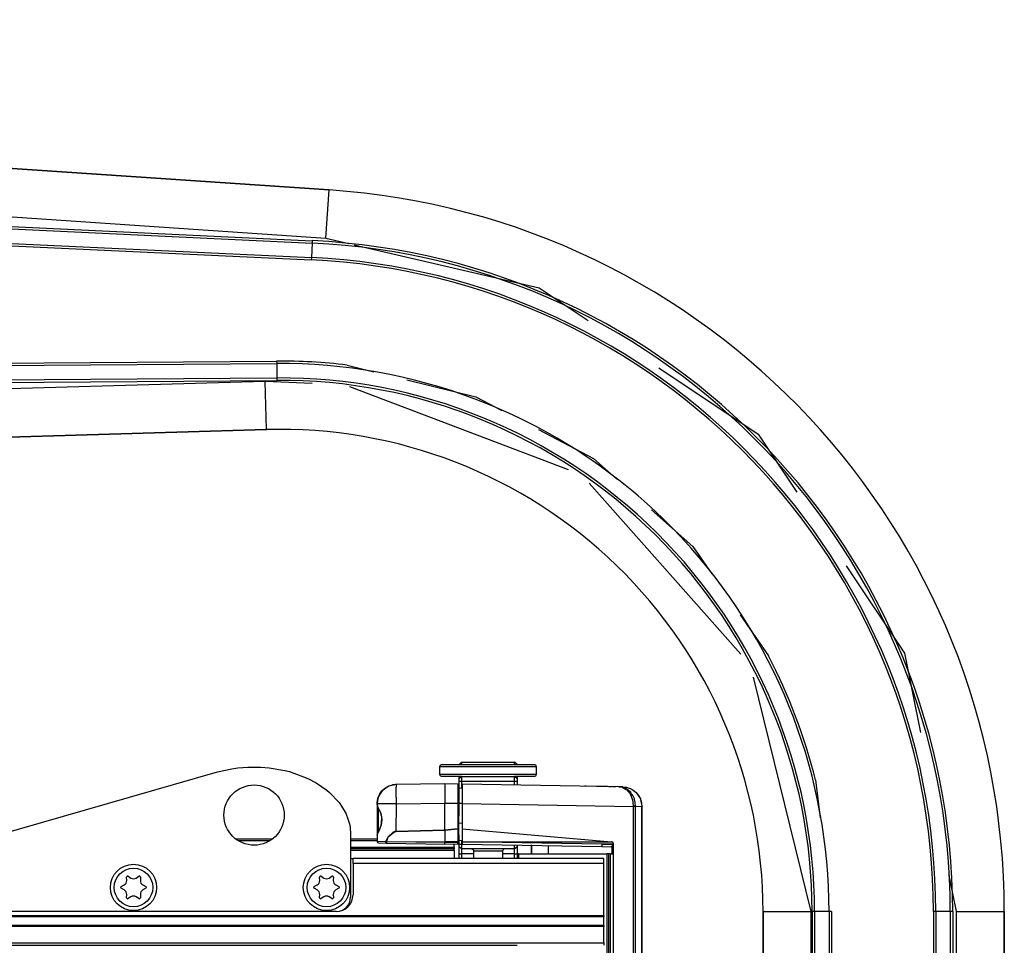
# Model space of a CAD drawing. Header units: millimetres. Extents: x -966 to 629, y -749 to 487.
# Tile 12 of 12: x 368 to 572, y 160 to 351. Entities that reach past the tile are written whole.
import ezdxf

# ---------------------------------------------------------------- set-up
doc = ezdxf.new("R2010")
doc.units = ezdxf.units.MM

# ---------------------------------------------------------------- blocks, each defined once
blk = doc.blocks.new('Griff-2__6', base_point=(459.47, 120.3))
at = {"color": 7, "linetype": 'Continuous'}
for p, q in [((459.47, 192.96), (459.47, 188.96)), ((491.99, 192.39), (459.47, 192.96)), ((485.17, 192.51), (484.91, 192.51)), ((487.84, 192.46), (487.37, 192.47)), ((489.63, 192.43), (487.84, 192.46)), ((490.32, 192.42), (489.87, 192.42)), ((490.48, 192.41), (490.32, 192.42)), ((491.33, 192.4), (490.67, 192.41)), ((492.66, 192.3), (491.99, 192.39)), ((491.99, 192.39), (492.51, 192.32)), ((492.8, 192.37), (491.99, 192.39)), ((492.8, 192.37), (493.41, 192.32)), ((492.8, 192.37), (493.41, 192.32)), ((493.56, 192.29), (494.3, 192.05)), ((494.3, 192.05), (494.95, 191.7)), ((494.95, 191.7), (495.59, 191.18)), ((495.59, 191.18), (496.43, 189.88)), ((496.43, 189.88), (496.48, 189.74)), ((459.47, 188.96), (459.47, 183.71)), ((496.48, 189.74), (496.72, 188.37)), ((496.72, 155.22), (496.72, 188.37)), ((459.47, 183.71), (459.47, 180.98)), ((459.47, 183.71), (490.42, 181)), ((459.47, 180.98), (459.47, 180.64)), ((459.47, 180.64), (459.47, 180.51)), ((459.47, 180.51), (488.47, 180)), ((477.37, 178.52), (477.37, 180.2)), ((488.47, 180), (490.38, 179.97)), ((490.59, 178.52), (490.59, 179.96)), ((490.87, 179.71), (490.87, 180.5)), ((490.87, 150.63), (490.87, 179.71)), ((496.72, 155.22), (496.72, 152.23)), ((496.71, 151.87), (496.63, 149.1)), ((496.72, 152.23), (496.71, 151.87)), ((490.87, 150.63), (494.89, 150.64)), ((494.89, 150.64), (490.87, 150.63)), ((490.87, 128.43), (490.87, 150.63)), ((496.63, 149.1), (496.63, 148.91)), ((496.63, 148.91), (496.5, 146.19)), ((496.5, 146.19), (496.33, 143.28)), ((496.33, 143.28), (496.14, 141.15)), ((496.14, 141.15), (495.9, 139.11)), ((495.9, 139.11), (495.8, 138.38)), ((495.9, 139.11), (495.82, 138.57)), ((495.58, 137.14), (495.48, 136.68)), ((495.7, 137.84), (495.58, 137.14)), ((495.63, 137.42), (495.58, 137.14)), ((495.7, 137.84), (495.63, 137.42)), ((495.8, 138.38), (495.7, 137.84)), ((495.77, 138.25), (495.7, 137.84)), ((495.82, 138.57), (495.77, 138.25)), ((495.29, 135.85), (494.33, 129.76)), ((495.48, 136.68), (495.29, 135.85)), ((494.33, 129.76), (494.14, 128.44)), ((494.14, 128.44), (494.21, 128.93)), ((491.33, 128.2), (491.07, 128.25)), ((491.33, 128.2), (491.92, 128.19)), ((494.01, 127.71), (491.87, 120.3)), ((492.18, 128.15), (491.92, 128.19)), ((492.37, 127.98), (492.37, 127.3)), ((492.37, 127.3), (492.37, 124.52)), ((494.14, 128.44), (494.01, 127.71)), ((492.09, 123.8), (492.37, 124.52)), ((491.96, 123.64), (492.09, 123.8))]:
    blk.add_line(p, q, dxfattribs=at)
at = {"color": 1, "linetype": 'Continuous'}
for p, q in [((492.95, 192.22), (492.66, 192.3)), ((492.66, 192.3), (492.82, 192.22)), ((492.82, 192.22), (493.13, 192.07)), ((493.32, 192.07), (492.95, 192.22)), ((493.13, 192.07), (493.5, 191.83)), ((493.69, 191.86), (493.32, 192.07)), ((493.41, 192.32), (493.56, 192.29)), ((493.56, 192.29), (493.88, 192.2)), ((493.92, 191.69), (493.69, 191.86)), ((493.88, 192.2), (494.3, 192.05)), ((494.3, 192.05), (494.72, 191.84)), ((493.65, 191.7), (494.1, 191.2)), ((494.44, 191.2), (493.92, 191.69)), ((494.1, 191.2), (494.3, 190.92)), ((494.3, 190.92), (494.47, 190.6)), ((494.63, 190.96), (494.44, 191.2)), ((494.47, 190.6), (494.7, 190.04)), ((494.89, 190.56), (494.63, 190.96)), ((494.7, 190.04), (494.8, 189.7)), ((494.72, 191.84), (494.95, 191.7)), ((495.19, 189.91), (494.89, 190.56)), ((494.95, 191.7), (495.79, 190.94)), ((495.24, 189.76), (495.19, 189.91)), ((495.79, 190.94), (496.09, 190.54)), ((496.09, 190.54), (496.43, 189.88)), ((496.43, 189.88), (496.48, 189.74)), ((459.47, 188.96), (494.96, 188.34)), ((494.8, 189.7), (494.9, 189.22)), ((494.9, 189.22), (494.96, 188.34)), ((494.96, 188.34), (494.96, 155.22)), ((495.45, 188.34), (494.96, 188.34)), ((495.39, 189.17), (495.24, 189.76)), ((495.45, 188.34), (495.39, 189.17)), ((495.45, 188.34), (496.72, 188.37)), ((495.45, 155.22), (495.45, 188.34)), ((496.48, 189.74), (496.57, 189.46)), ((496.57, 189.46), (496.72, 188.37)), ((496.72, 188.37), (496.72, 155.22)), ((459.47, 180.98), (490.42, 181)), ((488.48, 180.5), (459.47, 180.98)), ((488.48, 180.5), (490.87, 180.5)), ((490.87, 180.5), (488.48, 180.5)), ((490.75, 180.27), (490.55, 180.11)), ((495.45, 155.22), (494.96, 155.22)), ((496.72, 155.22), (495.45, 155.22)), ((496.72, 155.22), (496.7, 152.1)), ((496.7, 152.1), (496.63, 149.1)), ((494.89, 150.64), (494.82, 146.33)), ((495.31, 146.88), (495.37, 150.7)), ((496.63, 149.1), (496.53, 146.77)), ((494.82, 146.33), (494.73, 143.06)), ((495.21, 143.22), (495.31, 146.88)), ((496.5, 146.19), (496.34, 143.56)), ((496.53, 146.77), (496.5, 146.19)), ((494.73, 143.06), (494.59, 139.58)), ((495.11, 140.46), (495.21, 143.22)), ((496.34, 143.56), (496.14, 141.15)), ((496.14, 141.15), (496.09, 140.73)), ((494.59, 139.58), (494.4, 135.88)), ((495, 138.16), (495.11, 140.46)), ((496.09, 140.73), (495.9, 139.11)), ((494.82, 135.15), (495, 138.16)), ((494.4, 135.88), (494.24, 133.48)), ((494.72, 133.78), (494.82, 135.15)), ((494.24, 133.48), (494.13, 132.18)), ((494.62, 132.5), (494.72, 133.78)), ((494.02, 130.98), (493.9, 129.89)), ((494.13, 132.18), (494.02, 130.98)), ((494.39, 130.24), (494.5, 131.31)), ((494.5, 131.31), (494.62, 132.5)), ((493.78, 128.92), (493.65, 128.06)), ((493.9, 129.89), (493.78, 128.92)), ((494.21, 128.93), (494.26, 129.28)), ((494.26, 129.28), (494.39, 130.24)), ((493.52, 127.31), (491.87, 121.6)), ((492.37, 127.3), (493.52, 127.31)), ((493.65, 128.06), (493.52, 127.31)), ((493.71, 127.35), (493.52, 127.31)), ((494.01, 127.71), (494.14, 128.44))]:
    blk.add_line(p, q, dxfattribs=at)
at = {"color": 7, "linetype": 'Continuous'}
blk.add_arc((490.37, 179.47), 0.502, 0.2018, 88.7982, dxfattribs=at)
at = {"color": 1, "linetype": 'Continuous'}
for points, knots in [([(495.45, 188.34), (495.44, 188.34), (495.4, 188.35), (495.29, 188.39), (495.12, 188.38), (495.01, 188.35), (494.96, 188.34)], [0, 0, 0, 0, 0.0163695, 0.1309564, 0.3581685, 0.4935078, 0.4935078, 0.4935078, 0.4935078]), ([(488.48, 180.5), (488.48, 180.48), (488.48, 180.44), (488.47, 180.36), (488.47, 180.28), (488.47, 180.22), (488.47, 180.19)], [0, 0, 0, 0, 0.0653288, 0.1306576, 0.2188641, 0.3070705, 0.3070705, 0.3070705, 0.3070705]), ([(488.47, 180.19), (488.47, 180.14), (488.47, 180.07), (488.47, 180.01), (488.47, 180)], [0, 0, 0, 0, 0.1687757, 0.1928866, 0.1928866, 0.1928866, 0.1928866]), ([(490.87, 180.5), (490.87, 180.53), (490.86, 180.61), (490.83, 180.72), (490.77, 180.82), (490.67, 180.89), (490.57, 180.98), (490.47, 180.99), (490.42, 181)], [0, 0, 0, 0, 0.0925637, 0.2452432, 0.3321571, 0.4502449, 0.5777087, 0.7367312, 0.7367312, 0.7367312, 0.7367312]), ([(494.89, 150.64), (494.91, 151.41), (494.95, 152.94), (494.96, 154.46), (494.96, 155.22)], [0, 0, 0, 0, 2.317494, 4.577171, 4.577171, 4.577171, 4.577171]), ([(495.37, 150.7), (495.4, 151.45), (495.44, 152.96), (495.45, 154.46), (495.45, 155.22)], [0, 0, 0, 0, 2.258349, 4.516697, 4.516697, 4.516697, 4.516697]), ([(494.89, 150.64), (494.93, 150.64), (495.05, 150.65), (495.21, 150.66), (495.33, 150.69), (495.37, 150.7), (495.37, 150.7)], [0, 0, 0, 0, 0.132219, 0.3609368, 0.4745035, 0.4907274, 0.4907274, 0.4907274, 0.4907274]), ([(495.37, 150.7), (495.37, 150.7), (495.33, 150.69), (495.21, 150.66), (495.05, 150.65), (494.93, 150.64), (494.89, 150.64)], [0, 0, 0, 0, 0.0162238, 0.1297906, 0.3585084, 0.4907274, 0.4907274, 0.4907274, 0.4907274]), ([(493.52, 127.31), (493.56, 127.32), (493.65, 127.34), (493.78, 127.38), (493.92, 127.51), (493.97, 127.63), (494.01, 127.71)], [0, 0, 0, 0, 0.1095184, 0.2873319, 0.4030611, 0.6721524, 0.6721524, 0.6721524, 0.6721524]), ([(493.71, 127.35), (493.72, 127.35), (493.74, 127.37), (493.8, 127.4), (493.92, 127.5), (493.97, 127.63), (494.01, 127.71)], [0, 0, 0, 0, 0.0118024, 0.0944193, 0.2101486, 0.4792399, 0.4792399, 0.4792399, 0.4792399])]:
    blk.add_open_spline(points, degree=3, knots=knots, dxfattribs=at)
blk = doc.blocks.new('Abdeckung-2__8', base_point=(441.87, 177.52))
at = {"color": 7, "linetype": 'Continuous'}
for p, q in [((442.87, 191.59), (443.42, 191.98)), ((443.42, 191.98), (443.59, 192.13)), ((443.42, 191.98), (443.59, 192.13)), ((443.59, 192.13), (444.09, 192.42)), ((443.59, 192.13), (444.09, 192.42)), ((444.09, 192.42), (444.3, 192.57)), ((444.3, 192.57), (444.67, 192.67)), ((444.67, 192.67), (445.27, 192.77)), ((445.5, 192.83), (445.03, 192.78)), ((445.65, 192.84), (445.5, 192.83)), ((445.8, 192.84), (445.65, 192.84)), ((455.87, 193.02), (445.8, 192.84)), ((458.58, 192.97), (455.87, 193.02)), ((455.87, 193.02), (455.87, 189.02)), ((458.87, 188.96), (458.87, 192.67)), ((458.87, 192.18), (459.47, 192.13)), ((441.93, 189.52), (442.1, 190.27)), ((442.1, 190.27), (442.22, 190.54)), ((442.22, 190.54), (442.42, 190.96)), ((442.42, 190.96), (442.87, 191.59)), ((441.87, 188.84), (441.87, 188.71)), ((442.02, 188.26), (441.87, 188.71)), ((441.87, 188.71), (441.87, 182.33)), ((441.87, 188.71), (441.95, 188.41)), ((441.89, 189.06), (441.93, 189.52)), ((441.95, 188.41), (442.02, 188.26)), ((442.02, 188.26), (442.17, 187.64)), ((458.81, 183.69), (458.87, 188.96)), ((442.17, 187.64), (442.43, 187.4)), ((442.43, 187.4), (442.65, 186.83)), ((442.65, 186.83), (442.73, 186.6)), ((442.73, 186.6), (442.83, 185.52)), ((442.45, 183.86), (442.37, 183.5)), ((442.73, 184.44), (442.45, 183.86)), ((442.83, 185.52), (442.73, 184.44)), ((458.87, 181.28), (458.81, 183.69)), ((441.87, 182.33), (441.97, 182.66)), ((441.97, 182.66), (441.87, 182.33)), ((441.87, 182.33), (441.87, 181.06)), ((442.08, 182.98), (441.97, 182.66)), ((442.37, 183.5), (442.08, 182.98)), ((455.87, 183.42), (455.87, 181.03)), ((442.17, 180.76), (443.78, 180.73)), ((443.78, 180.73), (455.87, 180.52)), ((455.87, 180.52), (458.58, 180.57)), ((458.87, 181.28), (459.47, 181.34)), ((458.87, 179.97), (458.87, 181.28)), ((458.87, 180.87), (458.87, 181.28)), ((458.87, 178.29), (458.87, 179.97)), ((458.87, 177.52), (458.87, 178.29))]:
    blk.add_line(p, q, dxfattribs=at)
at = {"color": 1, "linetype": 'Continuous'}
for p, q in [((458.58, 192.97), (458.58, 192.32)), ((458.58, 192.32), (458.58, 188.97)), ((441.87, 188.84), (441.93, 189.52)), ((445.87, 188.84), (441.87, 188.84)), ((442.22, 187.84), (442.02, 188.26)), ((442.17, 187.64), (442.22, 187.84)), ((442.37, 187.53), (442.22, 187.84)), ((445.8, 183.14), (445.87, 188.84)), ((445.87, 188.84), (455.87, 189.02)), ((455.87, 189.02), (458.58, 188.97)), ((455.87, 183.42), (455.87, 189.02)), ((458.87, 188.96), (458.58, 188.97)), ((458.58, 188.97), (458.59, 183.66)), ((459.47, 188.96), (458.87, 188.96)), ((442.17, 183.4), (442.17, 187.64)), ((442.43, 187.4), (442.37, 187.53)), ((442.65, 186.83), (442.43, 187.4)), ((442.73, 186.6), (442.65, 186.83)), ((442.82, 186.2), (442.73, 186.6)), ((442.81, 184.78), (442.82, 186.2)), ((442.43, 183.64), (442.65, 184.2)), ((442.65, 184.2), (442.73, 184.44)), ((442.73, 184.44), (442.81, 184.78)), ((458.81, 183.69), (458.59, 183.66)), ((459.47, 184.82), (458.87, 184.77)), ((441.97, 182.66), (442.22, 183.19)), ((442.22, 183.19), (442.17, 183.4)), ((442.22, 183.19), (442.37, 183.5)), ((442.37, 183.5), (442.43, 183.64)), ((443.78, 181), (444.15, 181.99)), ((444.15, 181.99), (443.87, 181.56)), ((444.15, 181.99), (445.52, 183.1)), ((445.18, 182.98), (444.15, 181.99)), ((445.52, 183.1), (445.18, 182.98)), ((445.8, 183.14), (445.52, 183.1)), ((445.52, 183.1), (445.8, 183.14)), ((455.87, 183.42), (445.8, 183.14)), ((445.8, 183.14), (455.87, 183.42)), ((458.59, 183.66), (455.87, 183.42)), ((455.87, 183.42), (458.59, 183.66)), ((458.59, 183.66), (458.59, 181.07)), ((443.61, 180.96), (441.87, 181.06)), ((443.87, 181.56), (443.65, 181.15)), ((443.78, 181), (455.87, 181.03)), ((455.87, 180.81), (443.78, 181)), ((455.87, 181.03), (458.59, 181.07)), ((458.59, 180.86), (455.87, 180.81)), ((458.59, 181.07), (458.59, 180.86))]:
    blk.add_line(p, q, dxfattribs=at)
at = {"color": 7, "linetype": 'Continuous'}
for centre, radius, start, end in [((445.87, 188.84), 4, 91, 180), ((458.57, 192.67), 0.3, 0, 89), ((442.17, 181.06), 0.3, 180, 269), ((458.59, 180.85), 0.288, 268.7062, 2.2938)]:
    blk.add_arc(centre, radius, start, end, dxfattribs=at)
at = {"color": 1, "linetype": 'Continuous'}
for points, knots in [([(445.8, 192.84), (445.8, 192.83), (445.8, 192.75), (445.79, 192.53), (445.78, 192.14), (445.77, 191.64), (445.78, 191.04), (445.78, 190.35), (445.79, 189.61), (445.84, 189.1), (445.87, 188.84)], [0, 0, 0, 0, 0.031658, 0.253265, 0.668499, 1.172374, 1.77838, 2.469746, 3.220084, 4.003619, 4.003619, 4.003619, 4.003619]), ([(458.59, 183.66), (458.59, 183.66), (458.63, 183.67), (458.7, 183.68), (458.77, 183.69), (458.81, 183.69), (458.81, 183.69)], [0, 0, 0, 0, 0.0140285, 0.1122281, 0.2104277, 0.2244562, 0.2244562, 0.2244562, 0.2244562]), ([(443.61, 180.96), (443.66, 180.97), (443.72, 180.99), (443.77, 181), (443.78, 181)], [0, 0, 0, 0, 0.1514118, 0.1730421, 0.1730421, 0.1730421, 0.1730421]), ([(443.65, 181.15), (443.63, 181.09), (443.6, 180.98), (443.69, 180.85), (443.75, 180.77), (443.78, 180.73), (443.78, 180.73)], [0, 0, 0, 0, 0.1834663, 0.3247619, 0.4482554, 0.4658973, 0.4658973, 0.4658973, 0.4658973]), ([(443.65, 181.15), (443.69, 181.11), (443.73, 181.06), (443.78, 181.01), (443.78, 181)], [0, 0, 0, 0, 0.1728393, 0.1975306, 0.1975306, 0.1975306, 0.1975306]), ([(458.58, 180.57), (458.58, 180.57), (458.58, 180.59), (458.59, 180.64), (458.59, 180.74), (458.59, 180.81), (458.59, 180.86)], [0, 0, 0, 0, 0.0087723, 0.0701784, 0.1505902, 0.2927521, 0.2927521, 0.2927521, 0.2927521]), ([(458.59, 180.86), (458.62, 180.86), (458.69, 180.86), (458.78, 180.86), (458.85, 180.86), (458.87, 180.87), (458.87, 180.87)], [0, 0, 0, 0, 0.0829677, 0.2167047, 0.2759624, 0.2844278, 0.2844278, 0.2844278, 0.2844278])]:
    blk.add_open_spline(points, degree=3, knots=knots, dxfattribs=at)
for points in [[(443.78, 181), (443.78, 180.96), (443.78, 180.87), (443.78, 180.77), (443.78, 180.73)], [(458.59, 181.07), (458.61, 181.08), (458.66, 181.08), (458.71, 181.08), (458.74, 181.08)]]:
    blk.add_open_spline(points, degree=3, dxfattribs=at)
at = {"color": 7, "linetype": 'Continuous'}
blk.add_open_spline([(455.87, 180.52), (455.87, 180.52), (455.87, 180.57), (455.87, 180.67), (455.87, 180.76), (455.87, 180.81), (455.87, 180.81)], degree=3, knots=[0, 0, 0, 0, 0.018375, 0.1469999, 0.2756249, 0.2939999, 0.2939999, 0.2939999, 0.2939999], dxfattribs=at)
blk = doc.blocks.new('Senkschraube-DIN7500-TX20-M4x12_A2K__5', base_point=(427.37, 167.52))
at = {"color": 7, "linetype": 'Continuous'}
for p, q in [((429.96, 172.94), (429.94, 173.65)), ((430.24, 173.83), (430.85, 173.46)), ((431.9, 173.46), (432.5, 173.83)), ((432.81, 173.65), (432.79, 172.94)), ((428.81, 171.69), (429.43, 172.03)), ((433.31, 172.03), (433.94, 171.69)), ((429.43, 171), (428.81, 171.34)), ((429.94, 169.38), (429.96, 170.1)), ((430.85, 169.58), (430.24, 169.21)), ((432.5, 169.21), (431.9, 169.58)), ((432.79, 170.1), (432.81, 169.38)), ((433.94, 171.34), (433.31, 171))]:
    blk.add_line(p, q, dxfattribs=at)
blk.add_circle((431.37, 171.52), 4, dxfattribs=at)
for centre, radius, start, end in [((430.14, 173.66), 0.2, 58.3195, 181.6805), ((432.61, 173.66), 0.2, 358.3195, 121.6805), ((428.9, 171.52), 0.2, 118.3195, 241.6805), ((428.96, 172.91), 1, 298.3195, 1.6805), ((431.37, 174.31), 1, 238.3195, 301.6805), ((433.79, 172.91), 1, 178.3195, 241.6805), ((433.85, 171.52), 0.2, 298.3195, 61.6805), ((428.96, 170.12), 1, 358.3195, 61.6805), ((431.37, 168.73), 1, 58.3195, 121.6805), ((433.79, 170.12), 1, 118.3195, 181.6805), ((430.14, 169.38), 0.2, 178.3195, 301.6805), ((432.61, 169.38), 0.2, 238.3195, 1.6805)]:
    blk.add_arc(centre, radius, start, end, dxfattribs=at)
blk = doc.blocks.new('Sicherungsoese-li', base_point=(346.37, 166.52))
at = {"color": 7, "linetype": 'Continuous'}
for p, q in [((408.77, 195.47), (411.76, 196.14)), ((411.76, 196.14), (412.97, 196.31)), ((412.97, 196.31), (415.1, 196.49)), ((415.1, 196.49), (417.75, 196.48)), ((417.75, 196.48), (419.47, 196.35)), ((419.47, 196.35), (422.76, 195.78)), ((348.54, 178.14), (408.77, 195.47)), ((422.76, 195.78), (423.69, 195.55)), ((423.69, 195.55), (427.51, 194.15)), ((427.51, 194.15), (429.24, 193.24)), ((429.24, 193.24), (431.47, 191.7)), ((431.47, 191.7), (432.03, 191.23)), ((432.03, 191.23), (433.98, 189.15)), ((433.98, 189.15), (434.16, 188.91)), ((434.16, 188.91), (435.24, 187.16)), ((435.24, 187.16), (435.35, 186.94)), ((435.35, 186.94), (435.9, 185.56)), ((435.9, 185.56), (436.13, 184.68)), ((436.13, 184.68), (436.26, 184.01)), ((436.26, 184.01), (436.37, 182.52)), ((436.37, 182.52), (436.37, 169.52)), ((346.37, 169.52), (346.37, 175.26)), ((433.37, 166.52), (349.37, 166.52))]:
    blk.add_line(p, q, dxfattribs=at)
for centre, radius in [((416.37, 186.52), 6.25), ((351.37, 171.52), 4.8), ((391.37, 171.52), 4.8), ((431.37, 171.52), 4.8)]:
    blk.add_circle(centre, radius, dxfattribs=at)
for centre, start, end in [((349.37, 175.26), 106.0483, 180), ((349.37, 169.52), 180, 270), ((433.37, 169.52), 270, 0)]:
    blk.add_arc(centre, 3, start, end, dxfattribs=at)
blk = doc.blocks.new('Senkschraube-DIN7500-TX20-M4x12_A2K__4', base_point=(387.37, 167.52))
at = {"color": 7, "linetype": 'Continuous'}
for p, q in [((389.96, 172.94), (389.94, 173.65)), ((390.24, 173.83), (390.85, 173.46)), ((391.9, 173.46), (392.5, 173.83)), ((392.81, 173.65), (392.79, 172.94)), ((388.81, 171.69), (389.43, 172.03)), ((393.31, 172.03), (393.94, 171.69)), ((389.43, 171), (388.81, 171.34)), ((389.94, 169.38), (389.96, 170.1)), ((390.85, 169.58), (390.24, 169.21)), ((392.5, 169.21), (391.9, 169.58)), ((392.79, 170.1), (392.81, 169.38)), ((393.94, 171.34), (393.31, 171))]:
    blk.add_line(p, q, dxfattribs=at)
blk.add_circle((391.37, 171.52), 4, dxfattribs=at)
for centre, radius, start, end in [((390.14, 173.66), 0.2, 58.3195, 181.6805), ((392.61, 173.66), 0.2, 358.3195, 121.6805), ((388.9, 171.52), 0.2, 118.3195, 241.6805), ((388.96, 172.91), 1, 298.3195, 1.6805), ((391.37, 174.31), 1, 238.3195, 301.6805), ((393.79, 172.91), 1, 178.3195, 241.6805), ((393.85, 171.52), 0.2, 298.3195, 61.6805), ((388.96, 170.12), 1, 358.3195, 61.6805), ((391.37, 168.73), 1, 58.3195, 121.6805), ((393.79, 170.12), 1, 118.3195, 181.6805), ((390.14, 169.38), 0.2, 178.3195, 301.6805), ((392.61, 169.38), 0.2, 238.3195, 1.6805)]:
    blk.add_arc(centre, radius, start, end, dxfattribs=at)
blk = doc.blocks.new('Diffusor-Rahmen-oben', base_point=(-826.13, 159.52))
at = {"color": 7, "linetype": 'Continuous'}
for p, q in [((436.37, 177.52), (436.87, 177.52)), ((488.87, 177.52), (436.87, 177.52)), ((436.87, 176.52), (436.87, 177.52)), ((436.87, 176.52), (436.87, 170.02)), ((488.87, 176.52), (488.87, 177.52)), ((488.87, 165.64), (488.87, 176.52)), ((433.37, 166.52), (349.37, 166.52)), ((488.87, 165.64), (488.87, 165.41)), ((488.87, 163.62), (488.87, 165.41)), ((488.87, 163.62), (488.87, 163.4)), ((488.87, 160.02), (488.87, 163.4)), ((-808.13, 159.52), (470.87, 159.52)), ((488.87, 160.02), (488.87, 159.52))]:
    blk.add_line(p, q, dxfattribs=at)
at = {"color": 1, "linetype": 'Continuous'}
for p, q in [((488.87, 176.52), (436.87, 176.52)), ((488.87, 165.64), (-826.13, 165.64)), ((488.87, 165.41), (-826.13, 165.41)), ((488.87, 163.62), (-826.13, 163.62)), ((488.87, 163.4), (-826.13, 163.4)), ((-826.13, 160.02), (488.87, 160.02))]:
    blk.add_line(p, q, dxfattribs=at)
at = {"color": 7, "linetype": 'Continuous'}
blk.add_arc((433.37, 170.02), 3.5, 270, 0, dxfattribs=at)
blk = doc.blocks.new('Standard-Diffusor-kpl_', base_point=(-826.13, -731.48))
for name, p in [('Sicherungsoese-li', (346.37, 166.52)), ('Diffusor-Rahmen-oben', (-826.13, 159.52)), ('Senkschraube-DIN7500-TX20-M4x12_A2K__4', (387.37, 167.52)), ('Senkschraube-DIN7500-TX20-M4x12_A2K__5', (427.37, 167.52))]:
    blk.add_blockref(name, p)
blk = doc.blocks.new('CFK-Haltebuegel', base_point=(-909.13, -142.89))
at = {"color": 7, "linetype": 'Continuous'}
for p, q in [((-93.24, 351.49), (431.94, 316.18)), ((-72.73, 328.67), (428.38, 305.16)), ((-72.87, 325.68), (428.24, 302.17)), ((-73.09, 276.6), (421.05, 280.19)), ((-73.07, 273.6), (421.07, 277.19)), ((418.96, 266.48), (-93.48, 251.52)), ((521.87, -142.75), (521.87, 166.52)), ((532.55, 166.52), (532.55, -133.45)), ((535.55, 166.52), (535.55, -130.92)), ((557.67, 166.52), (557.67, -71.32)), ((560.67, 166.52), (560.67, -69.67)), ((571.87, 166.52), (571.87, -63.51))]:
    blk.add_line(p, q, dxfattribs=at)
at = {"color": 1, "linetype": 'Continuous'}
for p, q in [((431.94, 316.18), (-79.33, 350.55)), ((-78.79, 340.49), (431.27, 306.2)), ((-72.71, 329.17), (428.4, 305.66)), ((-70.91, 325.08), (428.21, 301.67)), ((431.27, 306.2), (431.94, 316.18)), ((431.27, 306.2), (436.03, 305.08)), ((428.38, 305.16), (428.24, 302.17)), ((428.4, 305.66), (428.38, 305.16)), ((437.13, 304.83), (475.45, 295.86)), ((428.24, 302.17), (428.21, 301.67)), ((475.45, 295.86), (485.59, 289.08)), ((-71.27, 277.11), (421.04, 280.69)), ((421.04, 280.69), (421.05, 280.19)), ((421.05, 280.19), (421.07, 277.19)), ((435.64, 279.86), (441.22, 278.49)), ((500.29, 279.26), (520.86, 265.51)), ((418.67, 276.47), (-79.18, 261.95)), ((-73.06, 273.1), (421.07, 276.69)), ((428.38, 276.03), (418.67, 276.47)), ((418.96, 266.48), (418.67, 276.47)), ((421.07, 277.19), (421.07, 276.69)), ((448.06, 276.8), (462.36, 273.28)), ((481.52, 258.13), (436.19, 275.32)), ((462.36, 273.28), (467.75, 270.45)), ((-80.06, 251.92), (418.96, 266.48)), ((475.32, 266.48), (486.73, 260.48)), ((520.86, 265.51), (528.88, 253.52)), ((486.73, 260.48), (491.57, 256.2)), ((517.25, 219.93), (485.83, 255.39)), ((498.75, 249.83), (507.33, 242.23)), ((507.33, 242.23), (511.25, 236.56)), ((539.09, 238.23), (551.21, 220.09)), ((517.11, 228.07), (522.97, 219.58)), ((551.21, 220.09), (554.48, 203.68)), ((531.87, 166.52), (519.9, 215.11)), ((532.73, 193.84), (533.69, 185.95)), ((560.39, 173.97), (561.87, 166.52)), ((521.87, 166.52), (521.87, -142.75)), ((521.87, 166.52), (531.87, 166.52)), ((531.87, -134.02), (531.87, 166.52)), ((532.05, 166.52), (532.05, -133.87)), ((532.55, 166.52), (532.05, 166.52)), ((535.55, 166.52), (532.55, 166.52)), ((536.05, 166.52), (535.55, 166.52)), ((536.05, 166.52), (536.05, -130.49)), ((557.17, 166.52), (557.17, -71.6)), ((557.67, 166.52), (557.17, 166.52)), ((560.67, 166.52), (557.67, 166.52)), ((561.17, 166.52), (560.67, 166.52)), ((561.17, 166.52), (561.17, -69.4)), ((561.87, 166.52), (561.87, -69.01)), ((561.87, 166.52), (571.87, 166.52)), ((571.87, -63.51), (571.87, 166.52))]:
    blk.add_line(p, q, dxfattribs=at)
for radius, start, end in [(150, 360, 86.1533), (139.3, 360, 87.3138), (135.3, 360, 87.3138), (114.17, 83.0769, 90.4171), (110.17, 360, 90.4171), (100, 360, 91.6714), (114.17, 13.8461, 27.6923)]:
    blk.add_arc((421.87, 166.52), radius, start, end, dxfattribs=at)
at = {"color": 7, "linetype": 'Continuous'}
for radius, start, end in [(150, 360, 86.1533), (138.8, 360, 87.3138), (135.8, 360, 87.3138), (113.67, 69.2308, 90.4171), (110.67, 360, 90.4171), (113.67, 55.3846, 69.2308), (113.67, 41.5385, 55.3846), (113.67, 360, 41.5385)]:
    blk.add_arc((421.87, 166.52), radius, start, end, dxfattribs=at)
blk = doc.blocks.new('CFK-Haltebügel-kpl_', base_point=(-965.85, -210.63))
blk.add_blockref('CFK-Haltebuegel', (-909.13, -142.89))
blk = doc.blocks.new('Carbonbügel', base_point=(-965.85, -210.63))
blk.add_blockref('CFK-Haltebügel-kpl_', (-965.85, -210.63))
blk = doc.blocks.new('Gehaeuseprofil__12', base_point=(-795.13, 177.52))
at = {"color": 7, "linetype": 'Continuous'}
for p, q in [((420.08, 181.52), (412.68, 181.52)), ((441.87, 181.52), (436.37, 181.52)), ((457.87, 179.82), (457.87, 180.55)), ((457.87, 179.82), (457.87, 179.52)), ((457.87, 179.52), (436.37, 179.52)), ((457.87, 179.22), (457.87, 179.52)), ((457.87, 179.22), (457.87, 177.52))]:
    blk.add_line(p, q, dxfattribs=at)
at = {"color": 1, "linetype": 'Continuous'}
for p, q in [((419.64, 181.22), (413.12, 181.22)), ((441.87, 181.22), (436.37, 181.22)), ((457.87, 179.82), (436.37, 179.82)), ((436.37, 179.22), (457.87, 179.22))]:
    blk.add_line(p, q, dxfattribs=at)
blk = doc.blocks.new('Aufhaengung__13', base_point=(473.87, -732.33))
at = {"color": 7, "linetype": 'Continuous'}
blk.add_line((473.87, 178.52), (473.87, 180.37), dxfattribs=at)
blk = doc.blocks.new('Aufhaengung-geschw___14', base_point=(473.87, -732.33))
blk.add_blockref('Aufhaengung__13', (473.87, -732.33))
blk = doc.blocks.new('Seitenprofil__15', base_point=(470.87, -730.48))
at = {"color": 7, "linetype": 'Continuous'}
for p, q in [((470.87, 178.52), (470.87, 177.52)), ((471.17, 178.52), (470.87, 178.52)), ((471.17, 178.52), (489.57, 178.52)), ((489.87, 178.52), (489.57, 178.52)), ((490.17, 178.52), (489.87, 178.52)), ((489.87, -730.48), (489.87, 178.52)), ((490.17, 178.52), (490.87, 178.52))]:
    blk.add_line(p, q, dxfattribs=at)
at = {"color": 1, "linetype": 'Continuous'}
for p, q in [((471.17, 178.52), (471.17, 177.52)), ((489.57, -730.48), (489.57, 178.52)), ((490.17, 178.52), (490.17, -730.48))]:
    blk.add_line(p, q, dxfattribs=at)
blk = doc.blocks.new('Fuss-oben__17', base_point=(458.87, 177.52))
at = {"color": 7, "linetype": 'Continuous'}
for p, q in [((459.37, 197.52), (458.87, 197.02)), ((459.37, 197.52), (470.37, 197.52)), ((459.37, 197.52), (459.37, 196.9)), ((470.87, 197.02), (470.37, 197.52)), ((470.37, 196.9), (470.37, 197.52)), ((459.37, 194.52), (458.87, 194.02)), ((458.87, 194.02), (458.87, 194.46)), ((458.87, 193.52), (458.87, 194.02)), ((459.37, 194.52), (470.37, 194.52)), ((459.37, 194.52), (459.37, 193.52)), ((470.87, 194.02), (470.37, 194.52)), ((470.37, 193.52), (470.37, 194.52)), ((470.87, 194.46), (470.87, 194.02)), ((470.87, 194.02), (470.87, 193.52)), ((458.87, 192.18), (458.87, 193.52)), ((459.37, 193.52), (459.37, 192.14)), ((470.37, 192.77), (470.37, 193.52)), ((470.87, 193.52), (470.87, 192.76)), ((458.87, 180.02), (458.87, 180.52)), ((458.87, 178.52), (458.87, 180.02)), ((458.87, 180.02), (459.37, 179.52)), ((459.37, 181.33), (459.37, 180.52)), ((459.37, 180.52), (459.37, 179.52)), ((470.37, 180.14), (470.37, 180.32)), ((470.37, 179.52), (470.37, 180.14)), ((470.37, 179.52), (470.87, 180.02)), ((470.87, 180.33), (470.87, 180.02)), ((470.87, 180.02), (470.87, 178.52)), ((458.87, 177.52), (458.87, 178.52)), ((470.37, 179.52), (459.37, 179.52)), ((459.37, 179.52), (459.37, 178.52)), ((459.37, 178.52), (459.37, 177.52)), ((470.37, 178.52), (470.37, 179.52)), ((470.37, 177.52), (470.37, 178.52)), ((470.87, 178.52), (470.87, 177.52))]:
    blk.add_line(p, q, dxfattribs=at)
at = {"color": 1, "linetype": 'Continuous'}
for p, q in [((459.37, 193.52), (458.87, 193.52)), ((470.37, 193.52), (459.37, 193.52)), ((470.87, 193.52), (470.37, 193.52)), ((458.87, 180.52), (459.37, 180.52)), ((458.87, 178.52), (459.37, 178.52)), ((461.87, 178.52), (459.37, 178.52)), ((470.37, 178.52), (467.87, 178.52)), ((470.37, 178.52), (470.87, 178.52))]:
    blk.add_line(p, q, dxfattribs=at)
blk = doc.blocks.new('Bolzen__18', base_point=(454.87, 177.52))
at = {"color": 7, "linetype": 'Continuous'}
for p, q in [((454.87, 196.52), (454.95, 196.78)), ((454.87, 195.02), (454.87, 196.52)), ((454.95, 196.78), (455.07, 196.92)), ((455.07, 196.92), (455.24, 197)), ((455.24, 197), (455.47, 197.02)), ((455.47, 197.02), (463.52, 197.02)), ((463.52, 197.02), (474.37, 197.02)), ((474.37, 197.02), (474.51, 197)), ((474.51, 197), (474.67, 196.92)), ((474.67, 196.92), (474.8, 196.78)), ((474.8, 196.78), (474.87, 196.52)), ((474.87, 196.52), (474.87, 195.02)), ((454.95, 194.76), (454.87, 195.02)), ((455.07, 194.62), (454.95, 194.76)), ((455.24, 194.54), (455.07, 194.62)), ((455.37, 194.52), (455.24, 194.54)), ((458.65, 194.52), (455.37, 194.52)), ((459.37, 194.52), (458.65, 194.52)), ((471.09, 194.52), (470.37, 194.52)), ((474.28, 194.52), (471.09, 194.52)), ((474.51, 194.54), (474.28, 194.52)), ((474.67, 194.62), (474.51, 194.54)), ((474.8, 194.76), (474.67, 194.62)), ((474.87, 195.02), (474.8, 194.76)), ((461.44, 179.52), (461.61, 179.47)), ((461.61, 179.47), (461.76, 179.36)), ((461.76, 179.36), (461.86, 179.2)), ((461.86, 179.2), (461.87, 179.02)), ((461.87, 179.02), (461.87, 177.52)), ((467.91, 179.2), (467.87, 179.02)), ((467.87, 179.02), (467.87, 177.52)), ((468, 179.36), (467.91, 179.2)), ((468.15, 179.47), (468, 179.36)), ((468.33, 179.52), (468.15, 179.47))]:
    blk.add_line(p, q, dxfattribs=at)
at = {"color": 1, "linetype": 'Continuous'}
for p, q in [((464.87, 196.52), (454.87, 196.52)), ((474.87, 196.52), (464.87, 196.52)), ((454.87, 195.02), (463.45, 195.02)), ((463.45, 195.02), (474.87, 195.02)), ((464.12, 179.02), (461.87, 179.02)), ((467.87, 179.02), (464.12, 179.02))]:
    blk.add_line(p, q, dxfattribs=at)
blk = doc.blocks.new('Fuss-oben-montiert__19', base_point=(454.87, 177.52))
for name, p in [('Bolzen__18', (454.87, 177.52)), ('Fuss-oben__17', (458.87, 177.52))]:
    blk.add_blockref(name, p)
blk = doc.blocks.new('Zylinderschraube-ISO14580-DIN7984-M6x10-UKVZ-TX30-A2K_8__20', base_point=(473.97, 178.59))
at = {"color": 7, "linetype": 'Continuous'}
for p, q in [((473.97, 179.12), (473.97, 180.28)), ((473.97, 178.59), (473.97, 178.92))]:
    blk.add_line(p, q, dxfattribs=at)
at = {"color": 1, "linetype": 'Continuous'}
blk.add_line((473.97, 178.92), (473.97, 179.12), dxfattribs=at)
blk = doc.blocks.new('Seitenteil-kpl_-Antenne__29', base_point=(454.87, -749.48))
for name, p in [('Fuss-oben-montiert__19', (454.87, 177.52)), ('Aufhaengung-geschw___14', (473.87, -732.33)), ('Zylinderschraube-ISO14580-DIN7984-M6x10-UKVZ-TX30-A2K_8__20', (473.97, 178.59)), ('Seitenprofil__15', (470.87, -730.48))]:
    blk.add_blockref(name, p)
blk = doc.blocks.new('Gehaeuse-kpl___47', base_point=(-903.85, -749.48))
for name, p in [('Seitenteil-kpl_-Antenne__29', (454.87, -749.48)), ('Gehaeuseprofil__12', (-795.13, 177.52))]:
    blk.add_blockref(name, p)
blk = doc.blocks.new('Montage-fuer-Funktionstest__48', base_point=(-903.85, -749.48))
blk.add_blockref('Gehaeuse-kpl___47', (-903.85, -749.48))
blk = doc.blocks.new('S360-C__49', base_point=(-965.85, -749.48))
for name, p in [('Carbonbügel', (-965.85, -210.63)), ('Montage-fuer-Funktionstest__48', (-903.85, -749.48)), ('Standard-Diffusor-kpl_', (-826.13, -731.48)), ('Abdeckung-2__8', (441.87, 177.52)), ('Griff-2__6', (459.47, 120.3))]:
    blk.add_blockref(name, p)
blk = doc.blocks.new('VordansA', base_point=(-195, 139))
blk.add_blockref('S360-C__49', (-965.85, -749.48))

msp = doc.modelspace()

# ---------------------------------------------------------------- block references
msp.add_blockref('VordansA', (-195, 139))

doc.saveas('drawing.dxf')
